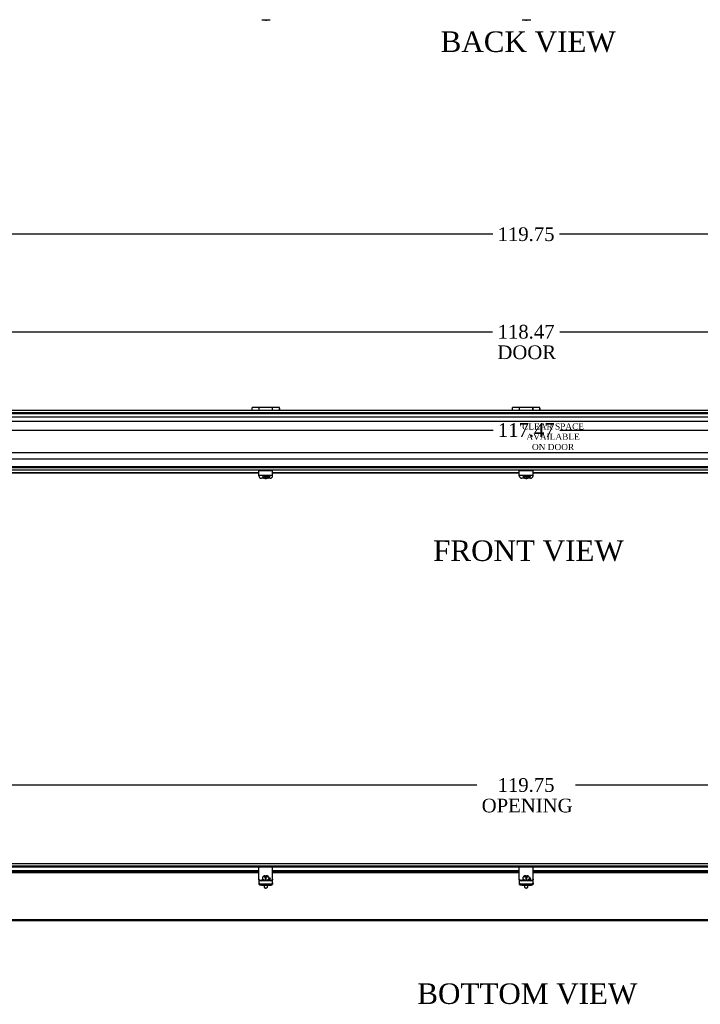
# Model space of a CAD drawing. Header units: inches. Extents: x 5 to 239, y 11 to 159.
# Tile 2 of 7: x 59 to 108, y 11 to 83. Entities that reach past the tile are written whole.
import ezdxf
from ezdxf.enums import TextEntityAlignment as Align
from ezdxf.lldxf.tags import DXFTag

# ---------------------------------------------------------------- set-up
doc = ezdxf.new("R2010")
doc.units = ezdxf.units.IN
doc.header["$MEASUREMENT"] = 0
for name, color, linetype in [('COM40176', 7, 'CONTINUOUS'), ('COM49238', 7, 'CONTINUOUS'), ('COM49239', 7, 'CONTINUOUS'), ('COM52631', 7, 'CONTINUOUS'), ('DEFAULT', 7, 'CONTINUOUS'), ('DV1_DEFAULT', 7, 'CONTINUOUS'), ('HNG11000', 7, 'CONTINUOUS'), ('SCS19419', 7, 'CONTINUOUS')]:
    doc.layers.add(name, color=color, linetype=linetype)
doc.styles.add('SEACAD_TIMES_NEW_ROMAN', font='times.ttf')
tags = doc.linetypes.add('HIDDEN2', pattern=[0.1875, 0.125, -0.0625]).pattern_tags.tags
tags[6:7] = [DXFTag(74, 4), DXFTag(75, 0), DXFTag(340, '0'), DXFTag(46, 0.0), DXFTag(50, 0.0), DXFTag(44, 0.0), DXFTag(45, 0.0)]
tags[4:5] = [DXFTag(74, 4), DXFTag(75, 0), DXFTag(340, '0'), DXFTag(46, 0.0), DXFTag(50, 0.0), DXFTag(44, 0.0), DXFTag(45, 0.0)]

# ---------------------------------------------------------------- blocks, each defined once
blk = doc.blocks.new('GDIMGGROUP2')
at = {"layer": 'DEFAULT', "color": 136, "linetype": 'Continuous'}
for p, q in [((93.102, 67.679), (35.663, 67.679)), ((155.413, 67.679), (97.973, 67.679))]:
    blk.add_line(p, q, dxfattribs=at)
at = {"layer": 'DEFAULT', "color": 136, "linetype": 'Continuous', "style": 'SEACAD_TIMES_NEW_ROMAN'}
blk.add_text('119.75', height=1, dxfattribs=at).set_placement((93.452, 68.179), align=Align.TOP_LEFT)
blk = doc.blocks.new('GDIMGGROUP3')
at = {"layer": 'DEFAULT', "color": 136, "linetype": 'Continuous'}
for p, q in [((36.304, 60.558), (93.09, 60.558)), ((97.985, 60.558), (154.772, 60.558))]:
    blk.add_line(p, q, dxfattribs=at)
at = {"layer": 'DEFAULT', "color": 136, "linetype": 'Continuous', "style": 'SEACAD_TIMES_NEW_ROMAN'}
for s, p in [('118.47', (93.452, 61.058)), ('DOOR', (93.44, 59.558))]:
    blk.add_text(s, height=1, dxfattribs=at).set_placement(p, align=Align.TOP_LEFT)
blk = doc.blocks.new('GDIMGGROUP7')
at = {"layer": 'DEFAULT', "color": 136, "linetype": 'Continuous'}
for p, q in [((35.663, 27.476), (91.941, 27.476)), ((99.134, 27.476), (155.413, 27.476))]:
    blk.add_line(p, q, dxfattribs=at)
at = {"layer": 'DEFAULT', "color": 136, "linetype": 'Continuous', "style": 'SEACAD_TIMES_NEW_ROMAN'}
for s, p in [('119.75', (93.452, 27.976)), ('OPENING', (92.291, 26.476))]:
    blk.add_text(s, height=1, dxfattribs=at).set_placement(p, align=Align.TOP_LEFT)
blk = doc.blocks.new('GDIMGGROUP8')
at = {"layer": 'DEFAULT', "color": 136, "linetype": 'Continuous'}
for p, q in [((36.82, 53.385), (93.118, 53.385)), ((97.989, 53.385), (154.288, 53.385))]:
    blk.add_line(p, q, dxfattribs=at)
at = {"layer": 'DEFAULT', "color": 136, "linetype": 'Continuous', "style": 'SEACAD_TIMES_NEW_ROMAN'}
blk.add_text('117.47', height=1, dxfattribs=at).set_placement((93.468, 53.885), align=Align.TOP_LEFT)

msp = doc.modelspace()

# ---------------------------------------------------------------- linework, layer by layer
at = {"layer": 'COM40176', "color": 7, "linetype": 'Continuous'}
for p, q in [((76.242, 83.332), (76.866, 83.332)), ((95.242, 83.332), (95.866, 83.332)), ((76.038, 50.179), (76.038, 50.404)), ((77.038, 50.404), (76.038, 50.404)), ((77.038, 50.179), (77.038, 50.404)), ((95.038, 50.179), (95.038, 50.404)), ((96.038, 50.404), (95.038, 50.404)), ((96.038, 50.179), (96.038, 50.404)), ((76.038, 50.085), (76.038, 50.179)), ((76.038, 50.032), (76.038, 50.085)), ((76.038, 50.085), (77.038, 50.085)), ((76.428, 49.861), (76.226, 49.861)), ((76.85, 49.861), (76.647, 49.861)), ((77.038, 50.085), (77.038, 50.179)), ((77.038, 50.032), (77.038, 50.085)), ((95.038, 50.085), (95.038, 50.179)), ((95.038, 50.032), (95.038, 50.085)), ((95.038, 50.085), (96.038, 50.085)), ((95.428, 49.861), (95.226, 49.861)), ((95.85, 49.861), (95.647, 49.861)), ((96.038, 50.085), (96.038, 50.179)), ((96.038, 50.032), (96.038, 50.085)), ((76.038, 21.375), (76.038, 21.498)), ((77.038, 21.498), (76.038, 21.498)), ((76.038, 20.795), (76.038, 21.375)), ((77.038, 21.375), (77.038, 21.498)), ((77.038, 20.795), (77.038, 21.375)), ((95.038, 21.375), (95.038, 21.498)), ((96.038, 21.498), (95.038, 21.498)), ((95.038, 20.795), (95.038, 21.375)), ((96.038, 21.375), (96.038, 21.498)), ((96.038, 20.795), (96.038, 21.375)), ((76.038, 20.757), (76.038, 20.795)), ((76.038, 20.608), (76.038, 20.757)), ((76.038, 20.557), (76.038, 20.608)), ((76.85, 20.529), (76.226, 20.529)), ((76.85, 20.477), (76.226, 20.477)), ((76.71, 20.575), (76.741, 20.575)), ((77.038, 20.757), (77.038, 20.795)), ((77.038, 20.608), (77.038, 20.757)), ((77.038, 20.608), (77.038, 20.557)), ((95.038, 20.757), (95.038, 20.795)), ((95.038, 20.608), (95.038, 20.757)), ((95.038, 20.557), (95.038, 20.608)), ((95.85, 20.529), (95.226, 20.529)), ((95.85, 20.477), (95.226, 20.477)), ((95.71, 20.575), (95.741, 20.575)), ((96.038, 20.757), (96.038, 20.795)), ((96.038, 20.608), (96.038, 20.757)), ((96.038, 20.608), (96.038, 20.557))]:
    msp.add_line(p, q, dxfattribs=at)
for centre, major_axis, ratio, start_param, end_param in [((76.226, 50.032), (-0.188, 0), 0.906308, 0, 1.570796), ((76.741, 50.088), (-0.14, 0), 0.906308, 1.64793, 3.121159), ((76.741, 50.112), (-0.14, 0), 0.906308, 1.73251, 2.930417), ((76.85, 50.032), (-0.188, 0), 0.906308, 1.570796, 3.141593), ((95.226, 50.032), (-0.188, 0), 0.906308, 0, 1.570796), ((95.741, 50.088), (-0.14, 0), 0.906308, 1.64793, 3.121159), ((95.741, 50.112), (-0.14, 0), 0.906308, 1.73251, 2.930417), ((95.85, 50.032), (-0.188, 0), 0.906308, 1.570796, 3.141593), ((76.226, 20.608), (-0.188, 0), 0.422618, 0, 1.570796), ((76.226, 20.557), (0.188, 0), 0.422618, 3.141593, 4.712389), ((76.741, 20.635), (-0.14, 0), 0.422618, 1.570796, 4.452234), ((76.741, 20.583), (-0.14, 0), 0.422618, 3.591638, 4.468206), ((76.85, 20.608), (-0.188, 0), 0.422618, 1.570796, 3.141593), ((76.85, 20.557), (0.188, 0), 0.422618, 4.712389, 6.283185), ((95.226, 20.608), (-0.188, 0), 0.422618, 0, 1.570796), ((95.226, 20.557), (0.188, 0), 0.422618, 3.141593, 4.712389), ((95.741, 20.635), (-0.141, 0), 0.422618, 1.570796, 4.452234), ((95.741, 20.583), (-0.14, 0), 0.422618, 3.591638, 4.468206), ((95.85, 20.608), (-0.188, 0), 0.422618, 1.570796, 3.141593), ((95.85, 20.557), (0.188, 0), 0.422618, 4.712389, 6.283185)]:
    msp.add_ellipse(centre, major_axis=major_axis, ratio=ratio, start_param=start_param, end_param=end_param, dxfattribs=at)
at = {"layer": 'COM49238', "color": 7, "linetype": 'HIDDEN2'}
for p, q in [((36.304, 54.655), (154.772, 54.655)), ((35.663, 54.583), (155.413, 54.583)), ((36.304, 54.03), (154.772, 54.03)), ((36.304, 51.28), (154.772, 51.28)), ((35.663, 50.727), (155.413, 50.727)), ((36.304, 50.655), (154.772, 50.655)), ((36.304, 21.58), (154.772, 21.58)), ((35.663, 21.508), (155.413, 21.508)), ((35.663, 17.652), (155.413, 17.652))]:
    msp.add_line(p, q, dxfattribs=at)
at = {"layer": 'COM49238', "color": 7, "linetype": 'Continuous'}
msp.add_line((35.663, 17.58), (155.413, 17.58), dxfattribs=at)
at = {"layer": 'COM49239', "color": 7, "linetype": 'Continuous'}
for p, q in [((36.304, 54.842), (154.772, 54.842)), ((36.304, 50.467), (154.772, 50.467)), ((76.038, 50.249), (58.038, 50.249)), ((76.038, 50.231), (58.038, 50.231)), ((95.038, 50.249), (77.038, 50.249)), ((95.038, 50.231), (77.038, 50.231)), ((114.038, 50.249), (96.038, 50.249)), ((114.038, 50.231), (96.038, 50.231)), ((36.304, 21.752), (154.772, 21.752)), ((76.038, 21.213), (58.038, 21.213)), ((76.038, 21.143), (58.038, 21.143)), ((58.038, 21.096), (76.038, 21.096)), ((95.038, 21.213), (77.038, 21.213)), ((95.038, 21.143), (77.038, 21.143)), ((77.038, 21.096), (95.038, 21.096)), ((114.038, 21.213), (96.038, 21.213)), ((114.038, 21.143), (96.038, 21.143)), ((96.038, 21.096), (114.038, 21.096))]:
    msp.add_line(p, q, dxfattribs=at)
at = {"layer": 'COM52631', "color": 7, "linetype": 'Continuous'}
for p, q in [((76.764, 49.991), (76.785, 49.991)), ((95.764, 49.991), (95.785, 49.991)), ((76.038, 20.546), (76.038, 20.557)), ((76.038, 20.546), (76.038, 20.503)), ((76.038, 20.503), (76.038, 20.33)), ((76.038, 20.33), (76.038, 20.244)), ((76.226, 20.251), (76.85, 20.251)), ((76.226, 20.165), (76.85, 20.165)), ((77.038, 20.557), (77.038, 20.546)), ((77.038, 20.503), (77.038, 20.546)), ((77.038, 20.33), (77.038, 20.503)), ((77.038, 20.33), (77.038, 20.244)), ((95.038, 20.546), (95.038, 20.557)), ((95.038, 20.546), (95.038, 20.503)), ((95.038, 20.503), (95.038, 20.33)), ((95.038, 20.33), (95.038, 20.244)), ((95.226, 20.251), (95.85, 20.251)), ((95.226, 20.165), (95.85, 20.165)), ((96.038, 20.557), (96.038, 20.546)), ((96.038, 20.503), (96.038, 20.546)), ((96.038, 20.33), (96.038, 20.503)), ((96.038, 20.33), (96.038, 20.244))]:
    msp.add_line(p, q, dxfattribs=at)
for centre, start_param, end_param in [((76.226, 20.33), 0, 1.570796), ((76.226, 20.244), 0, 1.570796), ((76.85, 20.33), 1.570796, 3.141593), ((76.85, 20.244), 1.570796, 3.141593), ((95.226, 20.33), 0, 1.570796), ((95.226, 20.244), 0, 1.570796), ((95.85, 20.33), 1.570796, 3.141593), ((95.85, 20.244), 1.570796, 3.141593)]:
    msp.add_ellipse(centre, major_axis=(-0.188, 0), ratio=0.422618, start_param=start_param, end_param=end_param, dxfattribs=at)
at = {"layer": 'DV1_DEFAULT', "color": 7, "linetype": 'HIDDEN2'}
for p, q in [((36.82, 54.341), (154.288, 54.341)), ((154.288, 51.717), (36.82, 51.717))]:
    msp.add_line(p, q, dxfattribs=at)
at = {"layer": 'HNG11000', "color": 7, "linetype": 'Continuous'}
for p, q in [((75.518, 54.904), (75.518, 54.842)), ((75.543, 54.842), (75.543, 55.033)), ((76.043, 55.033), (75.543, 55.033)), ((76.043, 55.033), (76.043, 54.842)), ((76.048, 54.954), (76.043, 54.954)), ((76.048, 54.842), (76.048, 55.033)), ((77.038, 55.033), (76.048, 55.033)), ((77.038, 54.842), (77.038, 55.033)), ((77.043, 54.954), (77.038, 54.954)), ((77.043, 54.842), (77.043, 55.033)), ((77.543, 55.033), (77.043, 55.033)), ((77.543, 54.842), (77.543, 55.033)), ((77.568, 54.842), (77.568, 54.904)), ((94.513, 54.904), (94.513, 54.842)), ((94.538, 54.842), (94.538, 55.033)), ((95.038, 55.033), (94.538, 55.033)), ((95.038, 55.033), (95.038, 54.842)), ((95.043, 54.954), (95.038, 54.954)), ((95.043, 54.842), (95.043, 55.033)), ((96.033, 55.033), (95.043, 55.033)), ((96.033, 54.842), (96.033, 55.033)), ((96.038, 54.954), (96.033, 54.954)), ((96.038, 54.842), (96.038, 55.033)), ((96.538, 55.033), (96.038, 55.033)), ((96.538, 54.842), (96.538, 55.033)), ((96.563, 54.842), (96.563, 54.904))]:
    msp.add_line(p, q, dxfattribs=at)
for centre, start, end in [((75.568, 54.904), 120, 180), ((77.518, 54.904), 0, 60), ((94.563, 54.904), 120, 180), ((96.513, 54.904), 0, 60)]:
    msp.add_arc(centre, 0.05, start, end, dxfattribs=at)
at = {"layer": 'SCS19419', "color": 7, "linetype": 'Continuous'}
for p, q in [((76.298, 50.077), (76.298, 50.065)), ((76.414, 50.046), (76.414, 49.982)), ((76.423, 50.046), (76.414, 50.046)), ((76.414, 50.014), (76.481, 50.014)), ((76.414, 49.982), (76.423, 49.982)), ((76.479, 50.046), (76.423, 50.046)), ((76.423, 49.982), (76.479, 49.982)), ((76.464, 50.046), (76.464, 50.025)), ((76.514, 50.044), (76.464, 50.044)), ((76.464, 50.025), (76.514, 50.025)), ((76.479, 50.046), (76.504, 50.068)), ((76.479, 49.982), (76.479, 50.01)), ((76.504, 49.96), (76.479, 49.982)), ((76.504, 50.085), (76.504, 50.068)), ((76.514, 50.07), (76.504, 50.07)), ((76.504, 49.987), (76.504, 49.96)), ((76.504, 49.96), (76.504, 49.91)), ((76.504, 49.91), (76.504, 49.838)), ((76.514, 50.085), (76.514, 50.07)), ((76.514, 50.044), (76.514, 50.025)), ((76.514, 50.025), (76.514, 49.979)), ((76.564, 49.998), (76.514, 49.998)), ((76.514, 49.979), (76.564, 49.979)), ((76.564, 50.07), (76.564, 50.085)), ((76.574, 50.07), (76.564, 50.07)), ((76.564, 50.044), (76.564, 50.025)), ((76.614, 50.044), (76.564, 50.044)), ((76.564, 50.025), (76.614, 50.025)), ((76.564, 49.991), (76.564, 50.025)), ((76.564, 49.991), (76.564, 49.991)), ((76.564, 49.979), (76.564, 49.991)), ((76.574, 50.068), (76.574, 50.085)), ((76.574, 50.068), (76.599, 50.046)), ((76.574, 49.96), (76.574, 49.987)), ((76.599, 49.982), (76.574, 49.96)), ((76.574, 49.91), (76.574, 49.96)), ((76.574, 49.839), (76.574, 49.91)), ((76.598, 50.014), (76.664, 50.014)), ((76.652, 50.046), (76.599, 50.046)), ((76.599, 50.01), (76.599, 49.982)), ((76.599, 49.982), (76.652, 49.982)), ((76.614, 50.025), (76.614, 50.046)), ((76.664, 50.046), (76.652, 50.046)), ((76.652, 49.982), (76.664, 49.983)), ((76.664, 49.983), (76.664, 50.046)), ((76.778, 50.065), (76.778, 50.077)), ((95.298, 50.077), (95.298, 50.065)), ((95.414, 50.046), (95.414, 49.982)), ((95.423, 50.046), (95.414, 50.046)), ((95.414, 50.014), (95.481, 50.014)), ((95.414, 49.982), (95.423, 49.982)), ((95.479, 50.046), (95.423, 50.046)), ((95.423, 49.982), (95.479, 49.982)), ((95.464, 50.046), (95.464, 50.025)), ((95.514, 50.044), (95.464, 50.044)), ((95.464, 50.025), (95.514, 50.025)), ((95.479, 50.046), (95.504, 50.068)), ((95.479, 49.982), (95.479, 50.01)), ((95.504, 49.96), (95.479, 49.982)), ((95.504, 50.085), (95.504, 50.068)), ((95.514, 50.07), (95.504, 50.07)), ((95.504, 49.987), (95.504, 49.96)), ((95.504, 49.96), (95.504, 49.91)), ((95.504, 49.91), (95.504, 49.838)), ((95.514, 50.085), (95.514, 50.07)), ((95.514, 50.044), (95.514, 50.025)), ((95.514, 50.025), (95.514, 49.979)), ((95.564, 49.998), (95.514, 49.998)), ((95.514, 49.979), (95.564, 49.979)), ((95.564, 50.07), (95.564, 50.085)), ((95.574, 50.07), (95.564, 50.07)), ((95.564, 50.044), (95.564, 50.025)), ((95.614, 50.044), (95.564, 50.044)), ((95.564, 50.025), (95.614, 50.025)), ((95.564, 49.991), (95.564, 50.025)), ((95.564, 49.991), (95.564, 49.991)), ((95.564, 49.979), (95.564, 49.991)), ((95.574, 50.068), (95.574, 50.085)), ((95.574, 50.068), (95.599, 50.046)), ((95.574, 49.96), (95.574, 49.987)), ((95.599, 49.982), (95.574, 49.96)), ((95.574, 49.91), (95.574, 49.96)), ((95.574, 49.839), (95.574, 49.91)), ((95.598, 50.014), (95.664, 50.014)), ((95.652, 50.046), (95.599, 50.046)), ((95.599, 50.01), (95.599, 49.982)), ((95.599, 49.982), (95.652, 49.982)), ((95.614, 50.025), (95.614, 50.046)), ((95.664, 50.046), (95.652, 50.046)), ((95.652, 49.982), (95.664, 49.983)), ((95.664, 49.983), (95.664, 50.046)), ((95.778, 50.065), (95.778, 50.077)), ((76.504, 20.842), (76.504, 20.854)), ((76.504, 20.842), (76.504, 20.819)), ((76.574, 20.853), (76.574, 20.841)), ((76.574, 20.819), (76.574, 20.841)), ((95.504, 20.842), (95.504, 20.854)), ((95.504, 20.842), (95.504, 20.819)), ((95.574, 20.853), (95.574, 20.841)), ((95.574, 20.819), (95.574, 20.841)), ((76.298, 20.684), (76.298, 20.657)), ((76.414, 20.808), (76.414, 20.778)), ((76.423, 20.808), (76.414, 20.808)), ((76.414, 20.778), (76.423, 20.778)), ((76.415, 20.165), (76.415, 20.026)), ((76.479, 20.808), (76.423, 20.808)), ((76.423, 20.778), (76.479, 20.778)), ((76.479, 20.808), (76.504, 20.819)), ((76.479, 20.778), (76.479, 20.808)), ((76.504, 20.768), (76.479, 20.778)), ((76.504, 20.819), (76.504, 20.768)), ((76.504, 20.768), (76.504, 20.744)), ((76.504, 20.744), (76.504, 20.64)), ((76.514, 20.736), (76.504, 20.736)), ((76.504, 20.715), (76.514, 20.715)), ((76.514, 20.758), (76.514, 20.736)), ((76.564, 20.758), (76.514, 20.758)), ((76.514, 20.715), (76.514, 20.736)), ((76.514, 20.717), (76.564, 20.717)), ((76.514, 20.715), (76.514, 20.694)), ((76.514, 20.694), (76.564, 20.694)), ((76.564, 20.751), (76.564, 20.758)), ((76.564, 20.751), (76.564, 20.751)), ((76.564, 20.736), (76.564, 20.751)), ((76.574, 20.736), (76.564, 20.736)), ((76.564, 20.715), (76.564, 20.736)), ((76.564, 20.715), (76.574, 20.715)), ((76.564, 20.7), (76.564, 20.715)), ((76.564, 20.694), (76.564, 20.7)), ((76.574, 20.768), (76.574, 20.819)), ((76.574, 20.819), (76.599, 20.808)), ((76.599, 20.778), (76.574, 20.768)), ((76.574, 20.745), (76.574, 20.768)), ((76.574, 20.64), (76.574, 20.745)), ((76.652, 20.808), (76.599, 20.808)), ((76.599, 20.808), (76.599, 20.778)), ((76.599, 20.778), (76.652, 20.778)), ((76.664, 20.807), (76.652, 20.808)), ((76.652, 20.778), (76.664, 20.778)), ((76.661, 20.026), (76.661, 20.165)), ((76.664, 20.778), (76.664, 20.807)), ((76.778, 20.657), (76.778, 20.684)), ((95.298, 20.684), (95.298, 20.657)), ((95.414, 20.808), (95.414, 20.778)), ((95.423, 20.808), (95.414, 20.808)), ((95.414, 20.778), (95.423, 20.778)), ((95.415, 20.165), (95.415, 20.026)), ((95.479, 20.808), (95.423, 20.808)), ((95.423, 20.778), (95.479, 20.778)), ((95.479, 20.808), (95.504, 20.819)), ((95.479, 20.778), (95.479, 20.808)), ((95.504, 20.768), (95.479, 20.778)), ((95.504, 20.819), (95.504, 20.768)), ((95.504, 20.768), (95.504, 20.744)), ((95.504, 20.744), (95.504, 20.64)), ((95.514, 20.736), (95.504, 20.736)), ((95.504, 20.715), (95.514, 20.715)), ((95.514, 20.758), (95.514, 20.736)), ((95.564, 20.758), (95.514, 20.758)), ((95.514, 20.715), (95.514, 20.736)), ((95.514, 20.717), (95.564, 20.717)), ((95.514, 20.715), (95.514, 20.694)), ((95.514, 20.694), (95.564, 20.694)), ((95.564, 20.751), (95.564, 20.758)), ((95.564, 20.751), (95.564, 20.751)), ((95.564, 20.736), (95.564, 20.751)), ((95.574, 20.736), (95.564, 20.736)), ((95.564, 20.715), (95.564, 20.736)), ((95.564, 20.715), (95.574, 20.715)), ((95.564, 20.7), (95.564, 20.715)), ((95.564, 20.694), (95.564, 20.7)), ((95.574, 20.768), (95.574, 20.819)), ((95.574, 20.819), (95.599, 20.808)), ((95.599, 20.778), (95.574, 20.768)), ((95.574, 20.745), (95.574, 20.768)), ((95.574, 20.64), (95.574, 20.745)), ((95.652, 20.808), (95.599, 20.808)), ((95.599, 20.808), (95.599, 20.778)), ((95.599, 20.778), (95.652, 20.778)), ((95.664, 20.807), (95.652, 20.808)), ((95.652, 20.778), (95.664, 20.778)), ((95.661, 20.026), (95.661, 20.165)), ((95.664, 20.778), (95.664, 20.807)), ((95.778, 20.657), (95.778, 20.684)), ((76.429, 20.002), (76.482, 19.96)), ((76.593, 19.96), (76.646, 20.002)), ((95.429, 20.002), (95.482, 19.96)), ((95.593, 19.96), (95.646, 20.002))]:
    msp.add_line(p, q, dxfattribs=at)
for centre, radius, start, end in [((76.545, 83.539), 0.231, 243.90864, 263.43894), ((76.531, 83.379), 0.0702, 259.86579, 267.10021), ((76.574, 83.38), 0.0719, 272.30401, 279.38145), ((76.562, 83.54), 0.232, 275.93324, 295.98275), ((95.545, 83.539), 0.231, 243.90864, 263.43894), ((95.531, 83.379), 0.0702, 259.86579, 267.10021), ((95.574, 83.38), 0.0719, 272.30401, 279.38145), ((95.562, 83.54), 0.232, 275.93324, 295.98275), ((76.529, 50.068), 0.231, 180.44698, 264.1191), ((76.517, 49.909), 0.0719, 259.67221, 267.69599), ((76.564, 49.956), 0.0236, 88.97154, 90), ((76.561, 49.908), 0.0702, 272.89979, 281.13557), ((76.546, 50.069), 0.231, 276.57906, 358.65754), ((76.547, 50.067), 0.231, 3.26183, 4.58615), ((95.529, 50.068), 0.231, 180.44698, 264.1191), ((95.517, 49.909), 0.0719, 259.67221, 267.69599), ((95.564, 49.956), 0.0236, 88.97154, 90), ((95.561, 49.908), 0.0702, 272.89979, 281.13557), ((95.546, 50.069), 0.231, 276.57906, 358.65754), ((95.547, 50.067), 0.231, 3.26183, 4.58615), ((76.515, 20.639), 0.0111, 177.59639, 264.1762), ((76.564, 20.769), 0.011, 270, 272.20468), ((76.564, 20.705), 0.011, 270, 272.20468), ((76.563, 20.639), 0.0112, 276.17612, 2.33473), ((95.515, 20.639), 0.0111, 177.59639, 264.1762), ((95.564, 20.769), 0.011, 270, 272.20468), ((95.564, 20.705), 0.011, 270, 272.20468), ((95.563, 20.639), 0.0112, 276.17612, 2.33473)]:
    msp.add_arc(centre, radius, start, end, dxfattribs=at)
for centre, major_axis, ratio, start_param, end_param in [((76.554, 83.517), (0.231, 0), 0.906308, 4.597797, 4.814448), ((95.554, 83.517), (0.231, 0), 0.906308, 4.597797, 4.814448), ((76.538, 50.077), (0.24, 0), 0.906308, 3.104972, 3.141593), ((76.514, 50.01), (-0.035, 0), 0.422618, 5.993434, 6.283185), ((76.514, 49.987), (0.01, 0), 0.422618, 1.570796, 3.141593), ((76.538, 50.046), (-0.231, 0), 0.906308, 1.468738, 1.685388), ((76.564, 49.987), (0.01, 0), 0.422618, 0, 1.528344), ((76.564, 50.01), (-0.035, 0), 0.422618, 3.141593, 3.431344), ((76.538, 50.077), (0.24, 0), 0.906308, 0, 0.011826), ((95.538, 50.077), (0.24, 0), 0.906308, 3.104972, 3.141593), ((95.514, 50.01), (-0.035, 0), 0.422618, 5.993434, 6.283185), ((95.514, 49.987), (0.01, 0), 0.422618, 1.570796, 3.141593), ((95.538, 50.046), (-0.231, 0), 0.906308, 1.468738, 1.685388), ((95.564, 49.987), (0.01, 0), 0.422618, 0, 1.528344), ((95.564, 50.01), (-0.035, 0), 0.422618, 3.141593, 3.431344), ((95.538, 50.077), (0.24, 0), 0.906308, 0, 0.011826), ((76.514, 20.76), (-0.01, 0), 0.906308, 0, 1.570796), ((76.514, 20.709), (0.01, 0), 0.906308, 3.141593, 4.712389), ((76.538, 20.725), (0.231, 0), 0.422618, 1.456205, 1.672855), ((76.538, 20.725), (-0.231, 0), 0.422618, 1.468738, 1.685388), ((76.564, 20.76), (-0.01, 0), 0.906308, 1.613249, 3.141593), ((76.564, 20.709), (0.01, 0), 0.906308, 4.754841, 6.283185), ((95.514, 20.76), (-0.01, 0), 0.906308, 0, 1.570796), ((95.514, 20.709), (0.01, 0), 0.906308, 3.141593, 4.712389), ((95.538, 20.725), (0.231, 0), 0.422618, 1.456205, 1.672855), ((95.538, 20.725), (-0.231, 0), 0.422618, 1.468738, 1.685388), ((95.564, 20.76), (-0.01, 0), 0.906308, 1.613249, 3.141593), ((95.564, 20.709), (0.01, 0), 0.906308, 4.754841, 6.283185), ((76.538, 20.026), (-0.123, 0), 0.422618, 0, 3.141593), ((76.538, 19.972), (-0.063, 0), 0.422618, 0.485112, 2.65648), ((95.538, 20.026), (0.123, 0), 0.422618, 3.141593, 6.283185), ((95.538, 19.972), (0.063, 0), 0.422618, 3.626705, 5.798073)]:
    msp.add_ellipse(centre, major_axis=major_axis, ratio=ratio, start_param=start_param, end_param=end_param, dxfattribs=at)
for points, knots in [([(76.481, 50.014), (76.486, 50.01), (76.491, 50.005), (76.499, 49.999), (76.501, 49.997), (76.506, 49.994), (76.507, 49.993), (76.511, 49.992), (76.512, 49.991), (76.514, 49.991)], [0, 0, 0, 0, 0.5, 0.5, 0.75, 0.75, 0.875, 0.875, 1, 1, 1, 1]), ([(76.564, 49.991), (76.566, 49.991), (76.568, 49.992), (76.571, 49.993), (76.573, 49.994), (76.577, 49.997), (76.58, 49.999), (76.587, 50.005), (76.593, 50.01), (76.598, 50.014)], [0, 0, 0, 0, 0.125, 0.125, 0.25, 0.25, 0.5, 0.5, 1, 1, 1, 1]), ([(95.481, 50.014), (95.486, 50.01), (95.491, 50.005), (95.499, 49.999), (95.501, 49.997), (95.506, 49.994), (95.507, 49.993), (95.511, 49.992), (95.512, 49.991), (95.514, 49.991)], [0, 0, 0, 0, 0.5, 0.5, 0.75, 0.75, 0.875, 0.875, 1, 1, 1, 1]), ([(95.564, 49.991), (95.566, 49.991), (95.568, 49.992), (95.571, 49.993), (95.573, 49.994), (95.577, 49.997), (95.58, 49.999), (95.587, 50.005), (95.593, 50.01), (95.598, 50.014)], [0, 0, 0, 0, 0.125, 0.125, 0.25, 0.25, 0.5, 0.5, 1, 1, 1, 1]), ([(76.504, 20.853), (76.497, 20.853), (76.481, 20.852), (76.455, 20.847), (76.426, 20.839), (76.399, 20.828), (76.375, 20.815), (76.354, 20.801), (76.337, 20.785), (76.323, 20.767), (76.312, 20.747), (76.303, 20.727), (76.298, 20.705), (76.298, 20.692), (76.298, 20.685)], [0, 0, 0, 0, 0.063961, 0.160648, 0.261208, 0.367743, 0.461131, 0.547459, 0.628683, 0.706754, 0.782955, 0.858096, 0.932702, 1, 1, 1, 1]), ([(76.777, 20.685), (76.777, 20.692), (76.777, 20.706), (76.771, 20.728), (76.763, 20.748), (76.752, 20.767), (76.738, 20.784), (76.722, 20.799), (76.704, 20.813), (76.682, 20.825), (76.658, 20.836), (76.631, 20.844), (76.602, 20.85), (76.584, 20.852), (76.574, 20.853)], [0, 0, 0, 0, 0.070282, 0.147466, 0.222982, 0.297817, 0.373082, 0.450159, 0.5308, 0.617044, 0.710357, 0.809465, 0.908817, 1, 1, 1, 1]), ([(95.504, 20.853), (95.497, 20.853), (95.481, 20.852), (95.455, 20.847), (95.426, 20.839), (95.399, 20.828), (95.375, 20.815), (95.354, 20.801), (95.337, 20.785), (95.323, 20.767), (95.312, 20.747), (95.303, 20.727), (95.298, 20.705), (95.298, 20.692), (95.298, 20.685)], [0, 0, 0, 0, 0.063961, 0.160648, 0.261208, 0.367743, 0.461131, 0.547459, 0.628683, 0.706754, 0.782955, 0.858096, 0.932702, 1, 1, 1, 1]), ([(95.777, 20.685), (95.777, 20.692), (95.777, 20.706), (95.771, 20.728), (95.763, 20.748), (95.752, 20.767), (95.738, 20.784), (95.722, 20.799), (95.704, 20.813), (95.682, 20.825), (95.658, 20.836), (95.631, 20.844), (95.602, 20.85), (95.584, 20.852), (95.574, 20.853)], [0, 0, 0, 0, 0.070282, 0.147466, 0.222982, 0.297817, 0.373082, 0.450159, 0.5308, 0.617044, 0.710357, 0.809465, 0.908817, 1, 1, 1, 1]), ([(76.298, 20.657), (76.298, 20.656), (76.297, 20.65), (76.3, 20.639), (76.306, 20.624), (76.316, 20.61), (76.329, 20.597), (76.345, 20.585), (76.365, 20.574), (76.388, 20.565), (76.413, 20.557), (76.441, 20.55), (76.469, 20.546), (76.499, 20.542), (76.529, 20.541), (76.559, 20.542), (76.589, 20.544), (76.618, 20.547), (76.646, 20.553), (76.672, 20.56), (76.697, 20.568), (76.719, 20.579), (76.738, 20.59), (76.754, 20.604), (76.765, 20.617), (76.773, 20.632), (76.777, 20.645), (76.777, 20.653), (76.777, 20.657)], [0, 0, 0, 0, 0.005205, 0.040607, 0.075877, 0.11243, 0.151327, 0.192608, 0.235268, 0.278082, 0.320556, 0.362675, 0.404516, 0.446168, 0.487709, 0.52921, 0.570728, 0.612313, 0.654036, 0.695981, 0.73825, 0.780962, 0.824225, 0.867988, 0.906266, 0.942129, 0.976278, 1, 1, 1, 1]), ([(76.504, 20.829), (76.504, 20.827), (76.505, 20.826), (76.509, 20.823), (76.511, 20.822), (76.514, 20.822)], [0, 0, 0, 0, 0.5, 0.5, 1, 1, 1, 1]), ([(76.514, 20.751), (76.512, 20.751), (76.511, 20.75), (76.507, 20.75), (76.506, 20.749), (76.504, 20.749), (76.504, 20.749), (76.504, 20.749)], [0, 0, 0, 0, 0.125, 0.125, 0.25, 0.25, 0.2594464, 0.2594464, 0.2594464, 0.2594464]), ([(76.564, 20.822), (76.567, 20.822), (76.57, 20.823), (76.573, 20.825), (76.574, 20.827), (76.574, 20.829)], [0, 0, 0, 0, 0.5, 0.5, 1, 1, 1, 1]), ([(76.574, 20.749), (76.574, 20.749), (76.574, 20.749), (76.573, 20.749), (76.571, 20.75), (76.568, 20.75), (76.566, 20.751), (76.564, 20.751)], [0.7477145, 0.7477145, 0.7477145, 0.7477145, 0.75, 0.75, 0.875, 0.875, 1, 1, 1, 1]), ([(95.298, 20.657), (95.298, 20.656), (95.297, 20.65), (95.3, 20.639), (95.306, 20.624), (95.316, 20.61), (95.329, 20.597), (95.345, 20.585), (95.365, 20.574), (95.388, 20.565), (95.413, 20.557), (95.441, 20.55), (95.469, 20.546), (95.499, 20.542), (95.529, 20.541), (95.559, 20.542), (95.589, 20.544), (95.618, 20.547), (95.646, 20.553), (95.672, 20.56), (95.697, 20.568), (95.719, 20.579), (95.738, 20.59), (95.754, 20.604), (95.765, 20.617), (95.773, 20.632), (95.777, 20.645), (95.777, 20.653), (95.777, 20.657)], [0, 0, 0, 0, 0.005205, 0.040607, 0.075877, 0.11243, 0.151327, 0.192608, 0.235268, 0.278082, 0.320556, 0.362675, 0.404516, 0.446168, 0.487709, 0.52921, 0.570728, 0.612313, 0.654036, 0.695981, 0.73825, 0.780962, 0.824225, 0.867988, 0.906266, 0.942129, 0.976278, 1, 1, 1, 1]), ([(95.504, 20.829), (95.504, 20.827), (95.505, 20.826), (95.509, 20.823), (95.511, 20.822), (95.514, 20.822)], [0, 0, 0, 0, 0.5, 0.5, 1, 1, 1, 1]), ([(95.514, 20.751), (95.512, 20.751), (95.511, 20.75), (95.507, 20.75), (95.506, 20.749), (95.504, 20.749), (95.504, 20.749), (95.504, 20.749)], [0, 0, 0, 0, 0.125, 0.125, 0.25, 0.25, 0.2594464, 0.2594464, 0.2594464, 0.2594464]), ([(95.564, 20.822), (95.567, 20.822), (95.57, 20.823), (95.573, 20.825), (95.574, 20.827), (95.574, 20.829)], [0, 0, 0, 0, 0.5, 0.5, 1, 1, 1, 1]), ([(95.574, 20.749), (95.574, 20.749), (95.574, 20.749), (95.573, 20.749), (95.571, 20.75), (95.568, 20.75), (95.566, 20.751), (95.564, 20.751)], [0.7477145, 0.7477145, 0.7477145, 0.7477145, 0.75, 0.75, 0.875, 0.875, 1, 1, 1, 1])]:
    msp.add_open_spline(points, degree=3, knots=knots, dxfattribs=at)

# ---------------------------------------------------------------- block references
at = {"layer": 'DEFAULT'}
for name in ['GDIMGGROUP2', 'GDIMGGROUP3', 'GDIMGGROUP8', 'GDIMGGROUP7']:
    msp.add_blockref(name, (0, 0), dxfattribs=at)

# ---------------------------------------------------------------- texts
at = {"layer": 'DEFAULT', "color": 136, "linetype": 'Continuous', "style": 'SEACAD_TIMES_NEW_ROMAN'}
for s, p in [('BACK VIEW', (89.298, 82.477)), ('FRONT VIEW', (88.749, 45.326)), ('BOTTOM VIEW', (87.595, 12.995))]:
    msp.add_text(s, height=1.5, dxfattribs=at).set_placement(p, align=Align.TOP_LEFT)
at = {"layer": 'DV1_DEFAULT', "insert": (97.499, 53.87), "char_height": 0.45, "width": 4.64193, "attachment_point": 2}
msp.add_mtext('{\\fTimes New Roman|b0||i0||c0|p34;\\C7;\\H0.45;\\W1.;CLEAR SPACE \\P}{\\fTimes New Roman|b0||i0||c0|p34;\\C7;\\H0.45;\\W1.;AVAILABLE\\P}{\\fTimes New Roman|b0||i0||c0|p34;\\C7;\\H0.45;\\W1.;ON DOOR}', dxfattribs=at)

doc.saveas('drawing.dxf')
